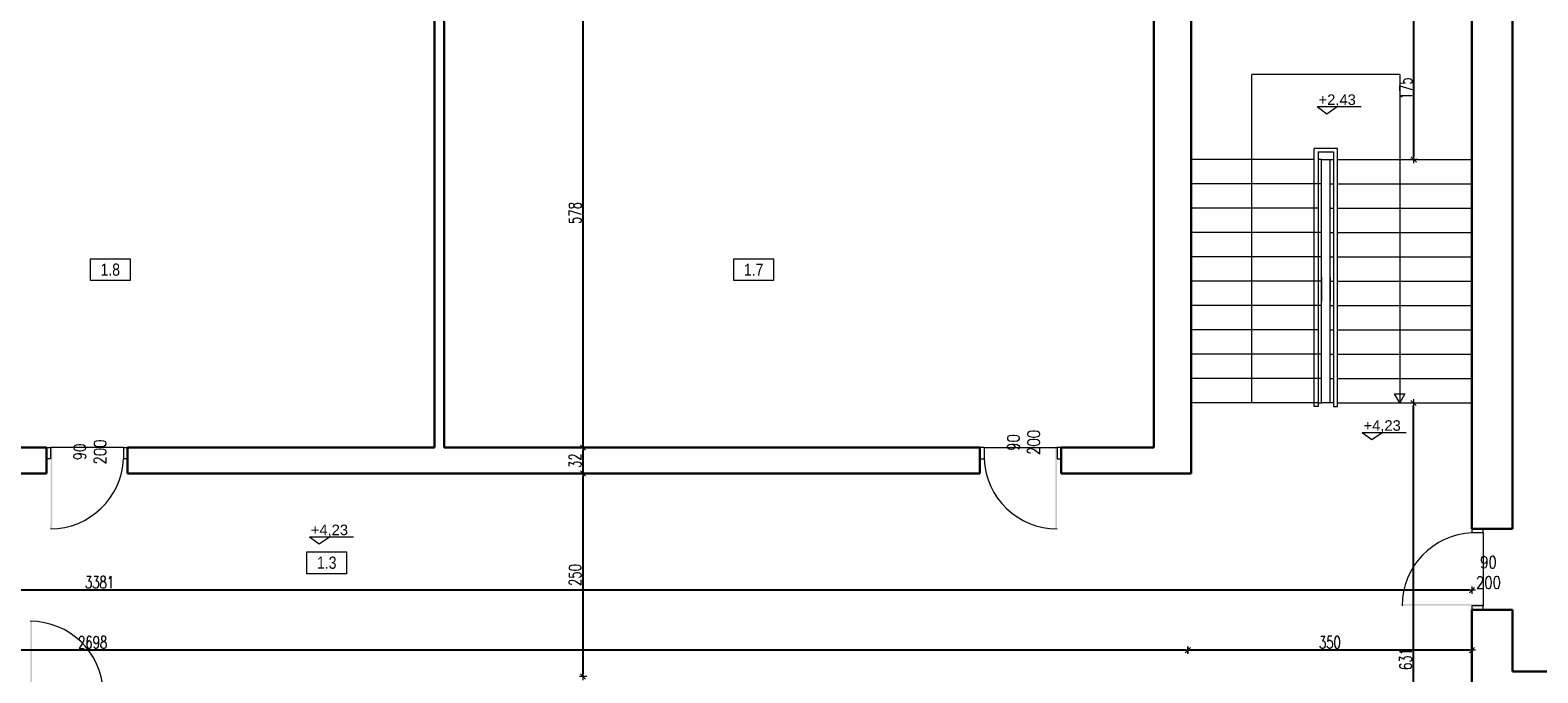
# Model space of a CAD drawing. Header units: millimetres. Extents: x 0 to 111311, y -48878 to -25280.
# Tile 172 of 244: x 99871 to 101728, y -31359 to -30567. Entities that reach past the tile are written whole.
import ezdxf

# ---------------------------------------------------------------- set-up
doc = ezdxf.new("R2010")
doc.units = ezdxf.units.MM
doc.layers.get('Defpoints').update_dxf_attribs({"color": 30})
for name, color, linetype, lineweight in [('J 0.15', 40, 'Continuous', 15), ('J opisy', 7, 'Continuous', 9), ('J stolarka_okna', 144, 'Continuous', 0), ('J wymiary', 1, 'Continuous', 9), ('OPIS', 7, 'Continuous', 5), ('sciany', 252, 'Continuous', 30)]:
    doc.layers.add(name, color=color, linetype=linetype, lineweight=lineweight)
doc.styles.add('ADESK2', font='simplex', dxfattribs={"width": 0.7})
doc.styles.get("Standard").update_dxf_attribs({"font": 'arial.ttf'})
doc.dimstyles.new('1-100', dxfattribs={"dimscale": 1.5, "dimtxt": 10, "dimasz": 2, "dimexe": 1, "dimexo": 1, "dimgap": 1.5, "dimtad": 1, "dimdec": 0, "dimrnd": 0.5, "dimdsep": 46, "dimtxsty": 'ADESK2', "dimblk": 'wymiar', "dimcen": -1, "dimdle": 5, "dimse1": 1, "dimse2": 1, "dimclrd": 256, "dimclre": 256, "dimclrt": 256, "dimadec": 0, "dimazin": 0, "dimtfac": 1, "dimtdec": 0, "dimtix": 1, "dimtmove": 0, "dimatfit": 3, "dimfxl": 20, "dimfxlon": 1, "dimtolj": 1, "dimtzin": 0, "dimarcsym": 0})

# ---------------------------------------------------------------- blocks, each defined once
blk = doc.blocks.new('wymiar')
for p, q in [((1.5, 0), (-1.5, 0)), ((1.06, 1.06), (-1.06, -1.06)), ((0, 1.5), (0, -1.5))]:
    blk.add_line(p, q)
blk = doc.blocks.new('*D2434')
at = {"layer": 'Defpoints', "color": 0, "ltscale": 4}
for p in [(101296.6, -31248.9), (101646.6, -31248.9), (101296.6, -31330.9)]:
    blk.add_point(p, dxfattribs=at)
at = {"layer": 'J wymiary', "lineweight": -2}
blk.add_line((101643.6, -31330.9), (101299.6, -31330.9), dxfattribs=at)
at = {"layer": 'J wymiary', "lineweight": -2, "ltscale": 4, "xscale": 3, "yscale": 3, "zscale": 3, "rotation": 180}
blk.add_blockref('wymiar', (101296.6, -31330.9), dxfattribs=at)
at = {"layer": 'J wymiary', "lineweight": -2, "ltscale": 4, "xscale": 3, "yscale": 3, "zscale": 3}
blk.add_blockref('wymiar', (101646.6, -31330.9), dxfattribs=at)
at = {"layer": 'J wymiary', "ltscale": 4, "insert": (101471.6, -31321.2), "char_height": 15, "attachment_point": 5, "style": 'ADESK2'}
blk.add_mtext('\\A1;350', dxfattribs=at)
blk = doc.blocks.new('*D2435')
at = {"layer": 'Defpoints', "color": 0, "ltscale": 4}
for p in [(98598.6, -31330.9), (98598.6, -31358.8), (101296.6, -31358.8)]:
    blk.add_point(p, dxfattribs=at)
at = {"layer": 'J wymiary', "lineweight": -2}
blk.add_line((101293.6, -31330.9), (98601.6, -31330.9), dxfattribs=at)
at = {"layer": 'J wymiary', "lineweight": -2, "ltscale": 4, "xscale": 3, "yscale": 3, "zscale": 3, "rotation": 180}
blk.add_blockref('wymiar', (98598.6, -31330.9), dxfattribs=at)
at = {"layer": 'J wymiary', "lineweight": -2, "ltscale": 4, "xscale": 3, "yscale": 3, "zscale": 3}
blk.add_blockref('wymiar', (101296.6, -31330.9), dxfattribs=at)
at = {"layer": 'J wymiary', "ltscale": 4, "insert": (99947.6, -31321.2), "char_height": 15, "attachment_point": 5, "style": 'ADESK2'}
blk.add_mtext('\\A1;2698', dxfattribs=at)
blk = doc.blocks.new('*D2437')
at = {"layer": 'Defpoints', "color": 0, "ltscale": 4}
for p in [(98265.6, -31177.1), (101646.6, -31181.3), (98265.6, -31256.9)]:
    blk.add_point(p, dxfattribs=at)
at = {"layer": 'J wymiary', "lineweight": -2}
blk.add_line((101643.6, -31256.9), (98268.6, -31256.9), dxfattribs=at)
at = {"layer": 'J wymiary', "lineweight": -2, "ltscale": 4, "xscale": 3, "yscale": 3, "zscale": 3, "rotation": 180}
blk.add_blockref('wymiar', (98265.6, -31256.9), dxfattribs=at)
at = {"layer": 'J wymiary', "lineweight": -2, "ltscale": 4, "xscale": 3, "yscale": 3, "zscale": 3}
blk.add_blockref('wymiar', (101646.6, -31256.9), dxfattribs=at)
at = {"layer": 'J wymiary', "ltscale": 4, "insert": (99956.1, -31247.1), "char_height": 15, "attachment_point": 5, "style": 'ADESK2'}
blk.add_mtext('\\A1;3381', dxfattribs=at)
blk = doc.blocks.new('*D2453')
at = {"layer": 'Defpoints', "color": 0, "ltscale": 4}
for p in [(101574.7, -31026.3), (101574.7, -31026.3), (101574.7, -31657.3)]:
    blk.add_point(p, dxfattribs=at)
at = {"layer": 'J wymiary', "lineweight": -2}
blk.add_line((101574.7, -31654.3), (101574.7, -31029.3), dxfattribs=at)
at = {"layer": 'J wymiary', "lineweight": -2, "ltscale": 4, "xscale": 3, "yscale": 3, "zscale": 3}
for p, rotation in [((101574.7, -31026.3), 90), ((101574.7, -31657.3), 270)]:
    blk.add_blockref('wymiar', p, dxfattribs=dict(at, rotation=rotation))
at = {"layer": 'J wymiary', "ltscale": 4, "insert": (101565, -31341.8), "char_height": 15, "attachment_point": 5, "rotation": 90, "style": 'ADESK2'}
blk.add_mtext('\\A1;631', dxfattribs=at)
blk = doc.blocks.new('*D2454')
at = {"layer": 'Defpoints', "color": 0, "ltscale": 4}
for p in [(101575.1, -30551.3), (101575.1, -30551.3), (101574.7, -30726.3)]:
    blk.add_point(p, dxfattribs=at)
at = {"layer": 'J wymiary', "lineweight": -2}
blk.add_line((101575.1, -30723.3), (101575.1, -30554.3), dxfattribs=at)
at = {"layer": 'J wymiary', "lineweight": -2, "ltscale": 4, "xscale": 3, "yscale": 3, "zscale": 3}
for p, rotation in [((101575.1, -30551.3), 90), ((101575.1, -30726.3), 270)]:
    blk.add_blockref('wymiar', p, dxfattribs=dict(at, rotation=rotation))
at = {"layer": 'J wymiary', "ltscale": 4, "insert": (101565.4, -30638.8), "char_height": 15, "attachment_point": 5, "rotation": 90, "style": 'ADESK2'}
blk.add_mtext('\\A1;175', dxfattribs=at)
blk = doc.blocks.new('*D2457')
at = {"layer": 'Defpoints', "color": 0, "ltscale": 4}
for p in [(100551.7, -31113.3), (100551.7, -31113.3), (100551.7, -31363.3)]:
    blk.add_point(p, dxfattribs=at)
at = {"layer": 'J wymiary', "lineweight": -2}
blk.add_line((100551.7, -31360.3), (100551.7, -31116.3), dxfattribs=at)
at = {"layer": 'J wymiary', "lineweight": -2, "ltscale": 4, "xscale": 3, "yscale": 3, "zscale": 3}
for p, rotation in [((100551.7, -31113.3), 90), ((100551.7, -31363.3), 270)]:
    blk.add_blockref('wymiar', p, dxfattribs=dict(at, rotation=rotation))
at = {"layer": 'J wymiary', "ltscale": 4, "insert": (100542, -31238.3), "char_height": 15, "attachment_point": 5, "rotation": 90, "style": 'ADESK2'}
blk.add_mtext('\\A1;250', dxfattribs=at)
blk = doc.blocks.new('*D2458')
at = {"layer": 'Defpoints', "color": 0, "ltscale": 4}
for p in [(100551.7, -31081.3), (100551.7, -31081.3), (100551.7, -31113.3)]:
    blk.add_point(p, dxfattribs=at)
at = {"layer": 'J wymiary', "lineweight": -2}
blk.add_line((100551.7, -31110.3), (100551.7, -31084.3), dxfattribs=at)
at = {"layer": 'J wymiary', "lineweight": -2, "ltscale": 4, "xscale": 3, "yscale": 3, "zscale": 3}
for p, rotation in [((100551.7, -31081.3), 90), ((100551.7, -31113.3), 270)]:
    blk.add_blockref('wymiar', p, dxfattribs=dict(at, rotation=rotation))
at = {"layer": 'J wymiary', "ltscale": 4, "insert": (100542, -31097.3), "char_height": 15, "attachment_point": 5, "rotation": 90, "style": 'ADESK2'}
blk.add_mtext('\\A1;32', dxfattribs=at)
blk = doc.blocks.new('*D2459')
at = {"layer": 'Defpoints', "color": 0, "ltscale": 4}
for p in [(100551.7, -30503.3), (100551.7, -30503.3), (100551.7, -31081.3)]:
    blk.add_point(p, dxfattribs=at)
at = {"layer": 'J wymiary', "lineweight": -2}
blk.add_line((100551.7, -31078.3), (100551.7, -30506.3), dxfattribs=at)
at = {"layer": 'J wymiary', "lineweight": -2, "ltscale": 4, "xscale": 3, "yscale": 3, "zscale": 3}
for p, rotation in [((100551.7, -30503.3), 90), ((100551.7, -31081.3), 270)]:
    blk.add_blockref('wymiar', p, dxfattribs=dict(at, rotation=rotation))
at = {"layer": 'J wymiary', "ltscale": 4, "insert": (100542, -30792.3), "char_height": 15, "attachment_point": 5, "rotation": 90, "style": 'ADESK2'}
blk.add_mtext('\\A1;578', dxfattribs=at)
blk = doc.blocks.new('A$C518426B5')
at = {"layer": 'OPIS', "color": 251}
for p, q in [((0, 8.8), (54.2, 8.8)), ((0, 8.8), (11.9, 0)), ((11.9, 0), (24.5, 8.8))]:
    blk.add_line(p, q, dxfattribs=at)
blk = doc.blocks.new('*D2575')
at = {"layer": 'Defpoints', "color": 0, "ltscale": 4}
for p in [(96955.6, -30487.3), (102325.9, -30487.3), (102325.9, -32598.2)]:
    blk.add_point(p, dxfattribs=at)
at = {"layer": 'J wymiary', "lineweight": -2, "ltscale": 4}
blk.add_line((96958.6, -32598.2), (102322.9, -32598.2), dxfattribs=at)
at = {"layer": 'J wymiary', "lineweight": -2, "ltscale": 4, "xscale": 3, "yscale": 3, "zscale": 3, "rotation": 180}
blk.add_blockref('wymiar', (96955.6, -32598.2), dxfattribs=at)
at = {"layer": 'J wymiary', "lineweight": -2, "ltscale": 4, "xscale": 3, "yscale": 3, "zscale": 3}
blk.add_blockref('wymiar', (102325.9, -32598.2), dxfattribs=at)
at = {"layer": 'J wymiary', "ltscale": 4, "insert": (99640.8, -32588.4), "char_height": 15, "attachment_point": 5, "style": 'ADESK2'}
blk.add_mtext('\\A1;5370', dxfattribs=at)
blk = doc.blocks.new('*D2623')
at = {"layer": 'Defpoints', "color": 0, "ltscale": 4}
for p in [(98604.6, -27461.3), (102282.3, -32298.5), (102777.7, -32298.5)]:
    blk.add_point(p, dxfattribs=at)
at = {"layer": 'J wymiary', "lineweight": -2}
blk.add_line((102777.7, -27464.3), (102777.7, -32295.5), dxfattribs=at)
at = {"layer": 'J wymiary', "lineweight": -2, "ltscale": 4, "xscale": 3, "yscale": 3, "zscale": 3}
for p, rotation in [((102777.7, -27461.3), 90), ((102777.7, -32298.5), 270)]:
    blk.add_blockref('wymiar', p, dxfattribs=dict(at, rotation=rotation))
at = {"layer": 'J wymiary', "ltscale": 4, "insert": (102767.9, -29879.9), "char_height": 15, "attachment_point": 5, "rotation": 90, "style": 'ADESK2'}
blk.add_mtext('\\A1;4837', dxfattribs=at)

msp = doc.modelspace()

# ---------------------------------------------------------------- linework, layer by layer
at = {"layer": 'J 0.15', "lineweight": 5}
for p, q in [((101452.144, -31030.792), (101452.144, -30712.788)), ((101481.144, -30712.788), (101452.144, -30712.788)), ((101481.144, -31030.792), (101481.144, -30712.788)), ((101452.144, -30726.284), (101300.644, -30726.284)), ((101457.144, -30716.744), (101457.144, -30966.293)), ((101457.144, -30716.744), (101476.144, -30716.744)), ((101461.277, -30726.284), (101457.144, -30726.284)), ((101461.277, -30726.284), (101476.144, -30726.284)), ((101461.277, -31026.284), (101461.277, -30726.284)), ((101472.011, -31026.284), (101472.011, -30726.284)), ((101476.144, -30716.744), (101476.144, -30966.293)), ((101481.144, -30726.284), (101646.644, -30726.284)), ((101457.144, -30756.284), (101300.644, -30756.284)), ((101461.277, -30756.284), (101457.144, -30756.284)), ((101472.011, -30756.284), (101476.144, -30756.284)), ((101481.144, -30756.284), (101646.644, -30756.284)), ((101457.144, -30786.284), (101300.644, -30786.284)), ((101472.011, -30786.284), (101476.144, -30786.284)), ((101481.144, -30786.284), (101646.644, -30786.284)), ((101457.144, -30816.284), (101300.644, -30816.284)), ((101461.277, -30816.284), (101457.144, -30816.284)), ((101472.011, -30816.284), (101476.144, -30816.284)), ((101481.144, -30816.284), (101646.644, -30816.284)), ((101457.144, -30846.284), (101300.644, -30846.284)), ((101461.277, -30846.284), (101457.144, -30846.284)), ((101472.011, -30846.284), (101476.144, -30846.284)), ((101481.144, -30846.284), (101646.644, -30846.284)), ((101457.144, -30876.284), (101300.644, -30876.284)), ((101461.277, -30876.284), (101457.144, -30876.284)), ((101461.277, -30871.284), (101461.277, -30901.284)), ((101472.011, -30871.284), (101472.011, -30901.284)), ((101472.011, -30876.284), (101476.144, -30876.284)), ((101481.144, -30876.284), (101646.644, -30876.284)), ((101457.144, -30906.284), (101300.644, -30906.284)), ((101461.277, -30906.284), (101457.144, -30906.284)), ((101472.011, -30906.284), (101476.144, -30906.284)), ((101481.144, -30906.284), (101646.644, -30906.284)), ((101457.144, -30936.284), (101300.644, -30936.284)), ((101472.011, -30936.284), (101476.144, -30936.284)), ((101481.144, -30936.284), (101646.644, -30936.284)), ((101457.144, -30966.284), (101300.644, -30966.284)), ((101457.144, -30961.284), (101457.123, -30961.284)), ((101461.277, -30966.284), (101457.144, -30966.284)), ((101457.144, -30966.293), (101457.144, -31030.792)), ((101472.011, -30966.284), (101476.144, -30966.284)), ((101476.144, -30961.284), (101476.164, -30961.284)), ((101476.144, -30966.293), (101476.144, -31030.792)), ((101481.144, -30966.284), (101646.644, -30966.284)), ((101457.097, -30991.284), (101457.144, -30991.284)), ((101476.191, -30991.284), (101476.144, -30991.284)), ((101457.144, -30996.284), (101300.644, -30996.284)), ((101461.277, -30996.284), (101457.144, -30996.284)), ((101472.011, -30996.284), (101476.144, -30996.284)), ((101481.144, -30996.284), (101646.644, -30996.284)), ((101457.144, -31026.284), (101300.644, -31026.284)), ((101457.144, -31030.792), (101452.144, -31030.792)), ((101457.144, -31021.284), (101457.133, -31021.284)), ((101457.133, -31026.284), (101461.277, -31026.284)), ((101476.154, -31026.284), (101461.277, -31026.284)), ((101476.144, -31021.284), (101476.154, -31021.284)), ((101476.144, -31030.792), (101481.144, -31030.792)), ((101481.144, -31026.284), (101646.644, -31026.284))]:
    msp.add_line(p, q, dxfattribs=at)
at = {"layer": 'J opisy'}
for p, q in [((101375.644, -31026.284), (101375.644, -30621.534)), ((101557.644, -30621.534), (101375.644, -30621.534)), ((101557.644, -30621.534), (101557.644, -31026.284)), ((101090.644, -31049.545), (101090.644, -31099.545)), ((99940.644, -31112.133), (99940.644, -31062.133)), ((101692.383, -31231.284), (101642.383, -31231.284))]:
    msp.add_line(p, q, dxfattribs=at)
msp.add_lwpolyline([(101557.644, -31026.284), (101551.148, -31015.034), (101564.139, -31015.034)], close=True, dxfattribs=at)
at = {"layer": 'J stolarka_okna'}
for p, q in [((99890.644, -31081.284), (99895.644, -31081.284)), ((99890.644, -31081.284), (99890.644, -31095.284)), ((99895.644, -31081.284), (99895.644, -31095.284)), ((99985.644, -31081.284), (99990.644, -31081.284)), ((99985.644, -31081.284), (99985.644, -31095.284)), ((99990.644, -31081.284), (99990.644, -31095.284)), ((101045.644, -31081.284), (101040.644, -31081.284)), ((101045.644, -31081.284), (101045.644, -31095.284)), ((101135.644, -31081.284), (101135.644, -31095.284)), ((101140.644, -31081.284), (101135.644, -31081.284)), ((99895.644, -31095.284), (99890.644, -31095.284)), ((99990.644, -31095.284), (99985.644, -31095.284)), ((101040.644, -31095.284), (101045.644, -31095.284)), ((101135.644, -31095.284), (101140.644, -31095.284)), ((101660.644, -31181.284), (101646.644, -31181.284)), ((101646.644, -31181.284), (101646.644, -31186.284)), ((101660.644, -31186.284), (101646.644, -31186.284)), ((101660.644, -31186.284), (101660.644, -31181.284)), ((101660.644, -31276.284), (101646.644, -31276.284)), ((101646.644, -31276.284), (101646.644, -31281.284)), ((101660.644, -31281.284), (101646.644, -31281.284)), ((101660.644, -31281.284), (101660.644, -31276.284))]:
    msp.add_line(p, q, dxfattribs=at)
for points in [[(99897.873, -31181.284), (99895.748, -31181.284), (99897.873, -31081.284), (99895.873, -31081.284)], [(101133.414, -31181.284), (101135.54, -31181.284), (101133.414, -31081.284), (101135.414, -31081.284)], [(101560.644, -31274.054), (101560.644, -31276.18), (101660.644, -31274.054), (101660.644, -31276.054)], [(99872.873, -31295.284), (99870.748, -31295.284), (99872.873, -31395.284), (99870.873, -31395.284)]]:
    msp.add_solid(points, dxfattribs=at)
at = {"layer": 'OPIS'}
for points in [[(99993.792, -30875.572), (99945.042, -30875.572), (99945.042, -30848.697), (99993.792, -30848.697)], [(100786.264, -30875.572), (100737.514, -30875.572), (100737.514, -30848.697), (100786.264, -30848.697)], [(100260.428, -31236.619), (100211.678, -31236.619), (100211.678, -31209.744), (100260.428, -31209.744)]]:
    msp.add_lwpolyline(points, close=True, dxfattribs=at)
at = {"layer": 'sciany'}
for p, q in [((100368.644, -31081.284), (100368.644, -30503.284)), ((100380.644, -31081.284), (100380.644, -30503.284)), ((101254.644, -31081.284), (101254.644, -30503.284)), ((101696.644, -31181.284), (101696.644, -30499.284)), ((101300.644, -30551.284), (101300.644, -31113.284)), ((101646.644, -31181.284), (101646.644, -30551.284)), ((99890.644, -31081.284), (99750.426, -31081.284)), ((99890.644, -31113.284), (99890.644, -31081.284)), ((99990.644, -31081.284), (100368.644, -31081.284)), ((99990.644, -31113.284), (99990.644, -31081.284)), ((101040.644, -31081.284), (100380.644, -31081.284)), ((101040.644, -31113.284), (101040.644, -31081.284)), ((101140.644, -31081.284), (101254.709, -31081.284)), ((101140.644, -31113.284), (101140.644, -31081.284)), ((99890.644, -31113.284), (99709.644, -31113.284)), ((101040.644, -31113.284), (99990.644, -31113.284)), ((101025.644, -31113.284), (100282.963, -31113.284)), ((101300.644, -31113.284), (101140.644, -31113.284)), ((101646.644, -31181.284), (101696.644, -31181.284)), ((101646.644, -31503.284), (101646.644, -31281.284)), ((101646.644, -31281.284), (101696.644, -31281.284)), ((101696.644, -31281.284), (101696.644, -31357.284)), ((101696.644, -31357.284), (102271.644, -31357.284))]:
    msp.add_line(p, q, dxfattribs=at)

# ---------------------------------------------------------------- block references
for p in [(101456.041, -30670.016), (101511.414, -31071.422), (100214.727, -31200.029)]:
    msp.add_blockref('A$C518426B5', p)

# ---------------------------------------------------------------- texts
at = {"char_height": 13, "width": 192.1242, "attachment_point": 1}
for s, insert in [('+2,43', (101457.664, -30646.168)), ('+4,23', (101513.038, -31047.574)), ('+4,23', (100216.351, -31176.181))]:
    msp.add_mtext(s, dxfattribs=dict(at, insert=insert))
at = {"layer": 'J opisy', "insert": (99919.975, -31389.178), "char_height": 15, "width": 85.22639, "attachment_point": 5, "rotation": 90.004545, "line_spacing_factor": 0.771429, "bg_fill": 2}
msp.add_mtext('\\pxsm1;{\\Fsimplex.shx|c238;\\W0.8;90\\P200}', dxfattribs=at)
at = {"layer": 'OPIS', "char_height": 15, "width": 48.75, "attachment_point": 5, "line_spacing_factor": 0.857143}
for s, insert in [('{\\fArial Narrow|b0|i0|c238|p34;1.8}', (99969.417, -30862.135)), ('{\\fArial Narrow|b0|i0|c238|p34;1.7}', (100761.889, -30862.135)), ('{\\fArial Narrow|b0|i0|c238|p34;1.3}', (100236.053, -31223.182))]:
    msp.add_mtext(s, dxfattribs=dict(at, insert=insert))

# ---------------------------------------------------------------- dimensions: what is measured, and where the dimension line sits
at = {"layer": 'J wymiary'}
for base, p1, p2, picture, middle in [((100551.742, -30503.284), (100551.742, -31081.284), (100551.742, -30503.284), '*D2459', (100541.992, -30792.284)), ((101575.144, -30551.284), (101574.726, -30726.284), (101575.144, -30551.284), '*D2454', (101565.394, -30638.784)), ((101574.726, -31026.284), (101574.726, -31657.284), (101574.726, -31026.284), '*D2453', (101564.976, -31341.784)), ((100551.742, -31081.284), (100551.742, -31113.284), (100551.742, -31081.284), '*D2458', (100541.992, -31097.284)), ((100551.742, -31113.284), (100551.742, -31363.284), (100551.742, -31113.284), '*D2457', (100541.992, -31238.284))]:
    dim = msp.add_linear_dim(base=base, p1=p1, p2=p2, angle=90, dimstyle='1-100', dxfattribs=at)
    dim.commit()
    dim.dimension.update_dxf_attribs({"geometry": picture, "text_midpoint": middle})

# ---------------------------------------------------------------- next in the draw order: linework, layer by layer
at = {"layer": 'J stolarka_okna'}
msp.add_arc((99870.748, -31385.268), 89.984, 2.537795, 90, dxfattribs=at)

# ---------------------------------------------------------------- next in the draw order: texts
at = {"layer": 'J opisy', "char_height": 15, "width": 85.22639, "attachment_point": 5, "line_spacing_factor": 0.771429, "bg_fill": 2}
for insert, rotation in [((101094.348, -31074.978), 90.004545), ((99944.348, -31086.7), 89.995455), ((101666.949, -31234.988), 0.004545)]:
    msp.add_mtext('\\pxsm1;{\\Fsimplex.shx|c238;\\W0.8;90\\P200}', dxfattribs=dict(at, insert=insert, rotation=rotation))

# ---------------------------------------------------------------- next in the draw order: dimensions: what is measured, and where the dimension line sits
at = {"layer": 'J wymiary'}
dim = msp.add_linear_dim(base=(98598.644, -31330.909), p1=(101296.644, -31358.784), p2=(98598.644, -31358.784), dimstyle='1-100', dxfattribs=at)
dim.commit()
dim.dimension.update_dxf_attribs({"geometry": '*D2435', "text_midpoint": (99947.644, -31321.159)})

# ---------------------------------------------------------------- next in the draw order: linework, layer by layer
at = {"layer": 'J stolarka_okna'}
for p, q in [((99985.644, -31081.284), (99895.644, -31081.284)), ((101045.644, -31081.284), (101135.644, -31081.284)), ((101660.644, -31186.284), (101660.644, -31276.284))]:
    msp.add_line(p, q, dxfattribs=at)
for centre, start, end in [((99895.748, -31091.299), 270, 357.462205), ((101135.54, -31091.299), 182.537795, 270), ((101650.628, -31276.18), 92.537795, 180)]:
    msp.add_arc(centre, 89.984, start, end, dxfattribs=at)

# ---------------------------------------------------------------- next in the draw order: dimensions: what is measured, and where the dimension line sits
at = {"layer": 'J wymiary'}
dim = msp.add_linear_dim(base=(102777.657, -32298.51), p1=(98604.626, -27461.284), p2=(102282.279, -32298.51), angle=90, dimstyle='1-100', override={"dimblk": 'wymiar'}, dxfattribs=at)
dim.commit()
dim.dimension.update_dxf_attribs({"geometry": '*D2623', "text_midpoint": (102767.907, -29879.897)})
at = {"layer": 'J wymiary', "ltscale": 4}
dim = msp.add_linear_dim(base=(102325.87, -32598.181), p1=(96955.644, -30487.284), p2=(102325.87, -30487.284), dimstyle='1-100', override={"dimblk": 'wymiar', "dimtmove": 1}, dxfattribs=at)
dim.commit()
dim.dimension.update_dxf_attribs({"geometry": '*D2575', "text_midpoint": (99640.757, -32588.431)})
at = {"layer": 'J wymiary'}
for base, p1, p2, picture, middle in [((98265.644, -31256.878), (101646.644, -31181.284), (98265.644, -31177.119), '*D2437', (99956.144, -31247.128)), ((101296.644, -31330.909), (101646.644, -31248.909), (101296.644, -31248.909), '*D2434', (101471.644, -31321.159))]:
    dim = msp.add_linear_dim(base=base, p1=p1, p2=p2, dimstyle='1-100', dxfattribs=at)
    dim.commit()
    dim.dimension.update_dxf_attribs({"geometry": picture, "text_midpoint": middle})

doc.saveas('drawing.dxf')
